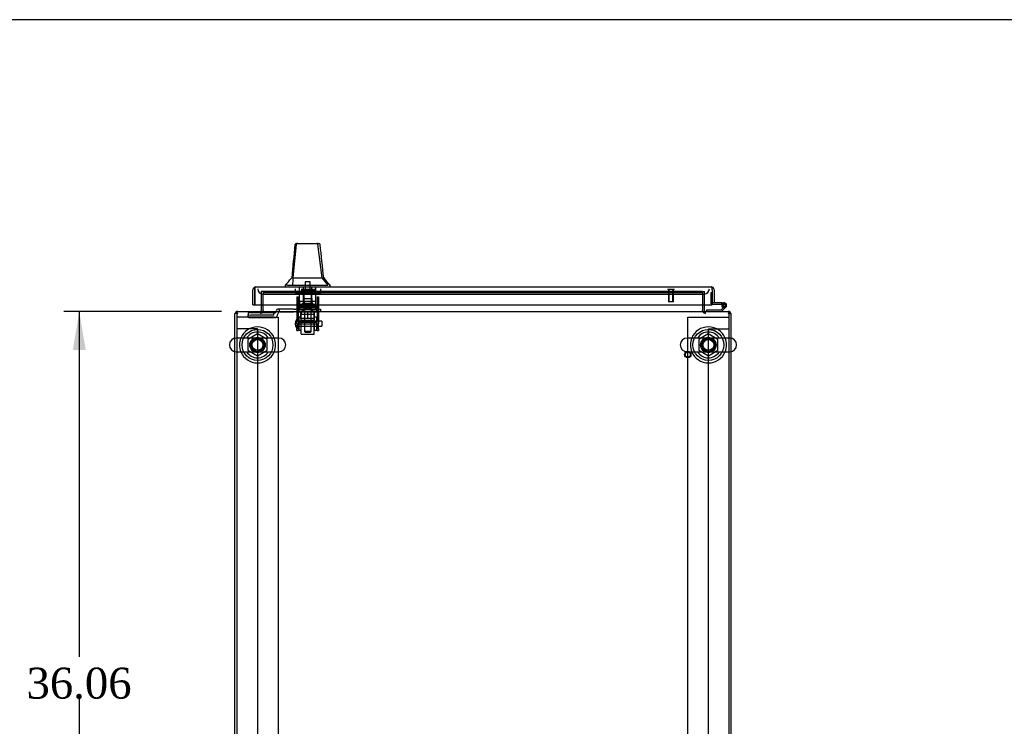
# Model space of a CAD drawing. Header units: inches. Extents: x 1 to 359, y -2 to 239.
# Tile 8 of 18: x 98 to 146, y 205 to 239. Entities that reach past the tile are written whole.
import ezdxf
from ezdxf.enums import TextEntityAlignment as Align
from ezdxf.lldxf.tags import DXFTag

# ---------------------------------------------------------------- set-up
doc = ezdxf.new("R2010")
doc.units = ezdxf.units.IN
doc.header["$MEASUREMENT"] = 0
for name, color, linetype in [('COM53964-5', 7, 'Continuous'), ('COM54746-60', 7, 'Continuous'), ('COM56676-2', 7, 'Continuous'), ('COM70220', 7, 'Continuous'), ('COM70449-5', 7, 'Continuous'), ('COM70838', 7, 'Continuous'), ('COM70839-3', 7, 'Continuous'), ('COM71197-3', 7, 'Continuous'), ('COM71198-5', 7, 'Continuous'), ('COM71199-2', 7, 'Continuous'), ('Default', 7, 'Continuous'), ('HAN13068', 7, 'Continuous'), ('HAN13068_NUT', 7, 'Continuous'), ('HAN13068_SCREW', 7, 'Continuous'), ('HAN_NUT', 7, 'Continuous'), ('NTS18024', 7, 'Continuous'), ('NTS18147', 7, 'Continuous'), ('ROL87452', 7, 'Continuous'), ('RVT17786', 7, 'Continuous'), ('RVT19000', 7, 'Continuous'), ('SCS86414', 7, 'Continuous'), ('SPC87322', 7, 'Continuous'), ('STD26122', 7, 'Continuous'), ('STD26258', 7, 'Continuous'), ('WAF25376', 7, 'Continuous'), ('WAF25377', 7, 'Continuous'), ('WAM254785', 7, 'Continuous'), ('WAM30038', 7, 'Continuous')]:
    doc.layers.add(name, color=color, linetype=linetype)
doc.styles.add('SEACAD_Times_New_Roman', font='times.ttf')
tags = doc.linetypes.add('HIDDEN2', pattern=[0.1875, 0.125, -0.0625]).pattern_tags.tags
tags[6:7] = [DXFTag(74, 4), DXFTag(75, 0), DXFTag(340, '0'), DXFTag(46, 0.0), DXFTag(50, 0.0), DXFTag(44, 0.0), DXFTag(45, 0.0)]
tags[4:5] = [DXFTag(74, 4), DXFTag(75, 0), DXFTag(340, '0'), DXFTag(46, 0.0), DXFTag(50, 0.0), DXFTag(44, 0.0), DXFTag(45, 0.0)]
doc.dimstyles.new('HAMMOND_(STH_-_300x200)', dxfattribs={"dimtxt": 1.5, "dimasz": 1.875, "dimexe": 0.75, "dimexo": 0.75, "dimgap": 0.375, "dimtad": 0, "dimtih": 1, "dimtoh": 1, "dimzin": 0, "dimdsep": 46, "dimtxsty": 'SEACAD_Times_New_Roman', "dimblk1": '_SE_FILLED', "dimblk2": '_SE_FILLED', "dimsah": 1, "dimcen": 0.75, "dimadec": 0, "dimazin": 0, "dimtfac": 0.8, "dimtofl": 0, "dimtmove": 0, "dimatfit": 3, "dimfxl": 1, "dimtolj": 1, "dimtzin": 0, "dimarcsym": 0})

# ---------------------------------------------------------------- blocks, each defined once
blk = doc.blocks.new('SE1')
at = {"layer": 'COM53964-5', "color": 7, "linetype": 'HIDDEN2'}
for p, q in [((108.507, 223.879), (108.369, 223.879)), ((109.231, 223.879), (108.507, 223.879)), ((109.369, 223.879), (109.231, 223.879)), ((109.369, 223.879), (109.369, 189.504)), ((131.239, 189.504), (131.239, 223.879)), ((131.239, 223.879), (131.377, 223.879)), ((131.377, 223.879), (132.101, 223.879)), ((132.101, 223.879), (132.239, 223.879))]:
    blk.add_line(p, q, dxfattribs=at)
at = {"layer": 'COM54746-60', "color": 7, "linetype": 'HIDDEN2'}
for p, q in [((131.365, 225.624), (131.365, 225.1)), ((131.427, 225.624), (131.365, 225.624)), ((131.39, 225.075), (131.427, 225.075)), ((131.952, 225.025), (131.89, 225.03)), ((131.904, 225.075), (132.007, 225.075)), ((131.944, 225.02), (131.952, 225.02)), ((132.043, 224.978), (132.022, 224.957))]:
    blk.add_line(p, q, dxfattribs=at)
at = {"layer": 'COM54746-60', "color": 7, "linetype": 'Continuous'}
for p, q in [((131.427, 225.624), (131.427, 225.624)), ((131.427, 225.137), (131.427, 225.139)), ((131.89, 225.137), (131.427, 225.137)), ((131.427, 225.075), (131.89, 225.075)), ((132.022, 224.957), (131.848, 224.784)), ((131.89, 225.075), (131.89, 225.137)), ((131.89, 225.137), (132.007, 225.137)), ((131.89, 225.075), (131.904, 225.075)), ((131.89, 225.02), (131.944, 225.02)), ((131.944, 225.032), (131.944, 225.007)), ((132.019, 225.082), (131.994, 225.082)), ((131.994, 224.957), (132.019, 224.957)), ((132.069, 225.007), (132.069, 225.032)), ((131.155, 224.784), (131.155, 224.722)), ((131.848, 224.784), (131.155, 224.784)), ((131.874, 224.722), (132.086, 224.933))]:
    blk.add_line(p, q, dxfattribs=at)
at = {"layer": 'COM54746-60', "color": 7, "linetype": 'HIDDEN2'}
for centre, radius, start, end in [((131.39, 225.1), 0.025, 180, 270), ((132.007, 225.02), 0.055, 311.1959, 180), ((132.007, 225.02), 0.055, 180, 311.1959), ((132.007, 225.02), 0.117, 252.9726, 312.392)]:
    blk.add_arc(centre, radius, start, end, dxfattribs=at)
at = {"layer": 'COM54746-60', "color": 7, "linetype": 'Continuous'}
for centre, radius, start, end in [((132.007, 225.02), 0.117, 312.392, 180), ((132.007, 225.02), 0.117, 180, 252.9726), ((131.994, 225.032), 0.05, 90, 180), ((131.994, 225.007), 0.05, 180, 270), ((132.019, 225.032), 0.05, 0, 90), ((132.019, 225.007), 0.05, 270, 0)]:
    blk.add_arc(centre, radius, start, end, dxfattribs=at)
at = {"layer": 'COM56676-2', "color": 7, "linetype": 'HIDDEN2'}
for p, q in [((108.554, 224.442), (108.369, 224.442)), ((110.184, 224.442), (108.554, 224.442)), ((110.184, 224.442), (110.369, 224.442)), ((110.369, 224.442), (110.369, 188.942)), ((130.239, 224.442), (130.424, 224.442)), ((130.239, 188.942), (130.239, 224.442)), ((130.424, 224.442), (132.054, 224.442)), ((132.054, 224.442), (132.239, 224.442))]:
    blk.add_line(p, q, dxfattribs=at)
at = {"layer": 'COM70220', "color": 7, "linetype": 'HIDDEN2'}
for p, q in [((109.632, 225.564), (109.882, 225.564)), ((109.882, 225.564), (130.787, 225.564)), ((130.787, 225.564), (131.037, 225.564))]:
    blk.add_line(p, q, dxfattribs=at)
for centre, start, end in [((109.632, 225.814), 180, 270), ((131.037, 225.814), 270, 0)]:
    blk.add_arc(centre, 0.25, start, end, dxfattribs=at)
at = {"layer": 'COM70449-5', "color": 7, "linetype": 'HIDDEN2'}
for p, q in [((109.649, 225.687), (109.649, 225.689)), ((130.959, 225.689), (109.649, 225.689)), ((109.649, 225.687), (109.649, 225.646)), ((109.649, 225.646), (130.959, 225.646)), ((109.649, 225.646), (109.649, 225.553)), ((109.649, 225.546), (109.649, 225.553)), ((109.649, 225.553), (130.959, 225.553)), ((109.649, 225.034), (109.649, 225.546)), ((130.959, 225.689), (130.959, 225.687)), ((130.959, 225.646), (130.959, 225.687)), ((130.959, 225.646), (130.959, 225.553)), ((130.959, 225.553), (130.959, 225.546)), ((130.959, 225.546), (130.959, 225.034)), ((108.369, 223.429), (108.369, 222.766)), ((132.239, 222.766), (132.239, 223.429))]:
    blk.add_line(p, q, dxfattribs=at)
at = {"layer": 'COM70449-5', "color": 7, "linetype": 'Continuous'}
for p, q in [((109.649, 224.77), (109.649, 225.034)), ((130.959, 225.034), (130.959, 224.77)), ((108.369, 224.722), (132.239, 224.722)), ((108.369, 224.722), (108.369, 224.579)), ((108.369, 224.579), (108.369, 223.429)), ((109.649, 224.77), (109.649, 224.722)), ((130.959, 224.722), (130.959, 224.77)), ((132.239, 224.579), (132.239, 224.722)), ((132.239, 223.429), (132.239, 224.579)), ((108.369, 222.766), (108.369, 190.617)), ((132.239, 190.617), (132.239, 222.766))]:
    blk.add_line(p, q, dxfattribs=at)
at = {"layer": 'COM70449-5', "color": 7, "linetype": 'HIDDEN2'}
for centre in [(109.369, 223.098), (131.239, 223.098)]:
    blk.add_circle(centre, 0.375, dxfattribs=at)
at = {"layer": 'COM70838', "color": 7, "linetype": 'HIDDEN2'}
for p, q in [((110.164, 224.646), (108.919, 224.646)), ((108.919, 224.646), (108.919, 224.564)), ((108.919, 224.438), (108.919, 224.564)), ((110.164, 224.546), (109.044, 224.546)), ((110.164, 224.546), (110.164, 224.649)), ((110.289, 224.772), (110.289, 224.774)), ((110.419, 224.832), (110.349, 224.832)), ((110.357, 224.613), (110.357, 224.59)), ((110.419, 224.832), (110.419, 224.693)), ((111.132, 224.832), (110.419, 224.832)), ((110.474, 224.707), (111.132, 224.707)), ((111.132, 224.832), (111.221, 224.832)), ((111.221, 224.707), (111.132, 224.707)), ((112.304, 224.832), (111.221, 224.832)), ((111.221, 224.707), (111.786, 224.707)), ((111.822, 224.707), (112.304, 224.707)), ((112.304, 224.832), (112.429, 224.832)), ((112.429, 224.707), (112.304, 224.707)), ((112.429, 224.832), (112.429, 224.707)), ((109.044, 224.42), (110.164, 224.42))]:
    blk.add_line(p, q, dxfattribs=at)
for centre, radius, start, end in [((110.164, 224.774), 0.125, 270, 0), ((110.164, 224.613), 0.193, 270, 0), ((110.349, 224.772), 0.06, 90, 180), ((110.474, 224.59), 0.117, 118.0398, 180), ((110.474, 224.59), 0.117, 90, 118.0398)]:
    blk.add_arc(centre, radius, start, end, dxfattribs=at)
for centre, major_axis, start_param, end_param in [((109.044, 224.564), (-0.125, 0), 0, 1.570796), ((109.044, 224.438), (0.125, 0), 3.141593, 4.712389)]:
    blk.add_ellipse(centre, major_axis=major_axis, ratio=0.145455, start_param=start_param, end_param=end_param, dxfattribs=at)
at = {"layer": 'COM70839-3', "color": 7, "linetype": 'HIDDEN2'}
for p, q in [((111.273, 225.438), (111.343, 225.438)), ((111.273, 225.428), (111.273, 225.438)), ((111.273, 225.428), (111.273, 224.298)), ((111.343, 225.438), (111.343, 225.428)), ((111.343, 225.428), (111.343, 224.298)), ((112.265, 225.438), (112.335, 225.438)), ((112.265, 225.428), (112.265, 225.438)), ((112.265, 225.428), (112.265, 224.298)), ((112.335, 225.438), (112.335, 225.428)), ((112.335, 225.428), (112.335, 224.298)), ((111.343, 224.977), (112.265, 224.977)), ((111.273, 224.135), (111.273, 224.298)), ((111.273, 224.135), (111.273, 223.875)), ((111.343, 224.298), (111.343, 224.135)), ((112.265, 224.183), (111.343, 224.183)), ((111.343, 223.875), (111.343, 224.135)), ((111.343, 224.118), (112.265, 224.118)), ((112.265, 224.135), (112.265, 224.298)), ((112.265, 224.135), (112.265, 223.875)), ((112.335, 224.298), (112.335, 224.135)), ((112.335, 223.875), (112.335, 224.135)), ((111.273, 223.798), (111.273, 223.875)), ((111.273, 223.798), (111.343, 223.798)), ((111.343, 223.875), (111.343, 223.798)), ((112.265, 223.798), (112.265, 223.875)), ((112.265, 223.798), (112.335, 223.798)), ((112.335, 223.875), (112.335, 223.798))]:
    blk.add_line(p, q, dxfattribs=at)
at = {"layer": 'COM71197-3', "color": 7, "linetype": 'HIDDEN2'}
for p, q in [((109.554, 225.689), (109.554, 225.034)), ((109.649, 225.689), (109.554, 225.689)), ((130.959, 225.689), (131.054, 225.689)), ((131.054, 225.034), (131.054, 225.689)), ((108.274, 222.772), (108.274, 223.423)), ((132.334, 223.423), (132.334, 222.772))]:
    blk.add_line(p, q, dxfattribs=at)
at = {"layer": 'COM71197-3', "color": 7, "linetype": 'Continuous'}
for p, q in [((109.554, 225.034), (109.554, 224.77)), ((131.054, 224.77), (131.054, 225.034)), ((108.274, 223.423), (108.274, 224.627)), ((108.369, 224.627), (108.274, 224.627)), ((132.239, 224.627), (132.334, 224.627)), ((132.334, 224.627), (132.334, 223.423)), ((108.274, 190.611), (108.274, 222.772)), ((132.334, 222.772), (132.334, 190.611))]:
    blk.add_line(p, q, dxfattribs=at)
for centre, radius, start, end in [((108.417, 224.579), 0.143, 109.6129, 160.3871), ((109.506, 224.77), 0.048, 270, 0), ((109.506, 224.77), 0.143, 340.3871, 0), ((131.102, 224.77), 0.143, 180, 199.6129), ((131.102, 224.77), 0.048, 180, 270), ((132.191, 224.579), 0.143, 19.6129, 70.3871)]:
    blk.add_arc(centre, radius, start, end, dxfattribs=at)
at = {"layer": 'COM71197-3', "color": 7, "linetype": 'HIDDEN2'}
for centre, radius, start, end in [((108.417, 224.579), 0.143, 90, 109.6129), ((108.417, 224.579), 0.048, 90, 180), ((109.506, 224.77), 0.143, 270, 340.3871), ((131.102, 224.77), 0.143, 199.6129, 270), ((132.191, 224.579), 0.143, 70.3871, 90), ((132.191, 224.579), 0.048, 0, 90)]:
    blk.add_arc(centre, radius, start, end, dxfattribs=at)
at = {"layer": 'COM71198-5', "color": 7, "linetype": 'HIDDEN2'}
for p, q in [((130.959, 225.689), (109.649, 225.689)), ((109.524, 224.627), (109.524, 224.722)), ((109.554, 224.627), (109.554, 224.77)), ((131.054, 224.77), (131.054, 224.627)), ((131.084, 224.722), (131.084, 224.627))]:
    blk.add_line(p, q, dxfattribs=at)
at = {"layer": 'COM71199-2', "color": 7, "linetype": 'Continuous'}
for p, q in [((109.29, 225.909), (109.289, 225.909)), ((109.29, 225.909), (131.379, 225.909)), ((109.29, 225.909), (109.29, 225.909)), ((131.379, 225.909), (131.379, 225.909)), ((131.379, 225.909), (131.379, 225.909)), ((131.379, 225.909), (131.379, 225.909)), ((109.147, 225.034), (109.147, 225.766)), ((109.242, 225.828), (109.203, 225.879)), ((109.242, 225.766), (109.242, 225.879)), ((109.242, 225.828), (109.242, 225.766)), ((109.242, 225.766), (109.242, 225.034)), ((109.242, 225.766), (109.242, 225.766)), ((109.242, 225.034), (109.242, 225.766)), ((131.427, 225.766), (131.427, 225.879)), ((131.427, 225.828), (131.466, 225.879)), ((131.427, 225.766), (131.427, 225.828)), ((131.427, 225.766), (131.427, 225.034)), ((131.427, 225.766), (131.427, 225.766)), ((131.427, 225.766), (131.427, 225.139)), ((131.522, 225.766), (131.522, 225.139)), ((109.147, 225.034), (109.242, 225.034)), ((109.242, 225.034), (131.427, 225.034)), ((131.522, 225.139), (131.427, 225.139))]:
    blk.add_line(p, q, dxfattribs=at)
for centre, start, end in [((109.29, 225.766), 90.1561, 127.5036), ((109.29, 225.766), 90, 90.0762), ((131.379, 225.766), 89.9238, 90), ((131.379, 225.766), 52.4964, 89.8439), ((109.29, 225.766), 127.5036, 180), ((131.379, 225.766), 0, 52.4964)]:
    blk.add_arc(centre, 0.143, start, end, dxfattribs=at)
for points in [[(109.242, 225.879), (109.25, 225.889), (109.258, 225.896), (109.27, 225.903), (109.274, 225.905), (109.282, 225.908), (109.286, 225.909), (109.29, 225.909)], [(131.427, 225.879), (131.419, 225.889), (131.411, 225.896), (131.399, 225.903), (131.395, 225.905), (131.387, 225.908), (131.383, 225.909), (131.379, 225.909)]]:
    blk.add_open_spline(points, degree=3, knots=[0, 0, 0, 0, 0.5, 0.5, 0.75, 0.75, 1, 1, 1, 1], dxfattribs=at)
at = {"layer": 'HAN13068', "color": 7, "linetype": 'Continuous'}
for p, q in [((111.097, 226.344), (111.261, 227.979)), ((111.199, 227.969), (111.198, 227.967)), ((111.258, 228.024), (111.313, 228.024)), ((111.313, 228.024), (112.25, 228.024)), ((112.25, 228.024), (112.35, 228.024)), ((112.511, 226.344), (112.296, 227.982)), ((112.41, 227.968), (112.409, 227.97)), ((110.714, 225.992), (110.714, 225.909)), ((110.827, 225.989), (110.714, 225.989)), ((110.827, 225.989), (110.905, 225.989)), ((110.905, 225.989), (111.085, 225.989)), ((111.042, 226.344), (111.014, 226.344)), ((111.042, 226.344), (111.052, 226.344)), ((111.052, 226.344), (111.067, 226.344)), ((111.067, 226.344), (111.097, 226.344)), ((111.085, 225.989), (112.703, 225.989)), ((111.097, 226.344), (112.374, 226.344)), ((112.374, 226.344), (112.466, 226.344)), ((112.466, 226.344), (112.511, 226.344)), ((112.511, 226.344), (112.579, 226.344)), ((112.795, 225.989), (112.511, 226.344)), ((112.594, 226.344), (112.579, 226.344)), ((112.703, 225.989), (112.78, 225.989)), ((112.894, 225.989), (112.821, 225.989)), ((112.894, 225.909), (112.894, 225.992))]:
    blk.add_line(p, q, dxfattribs=at)
at = {"layer": 'HAN13068', "color": 7, "linetype": 'HIDDEN2'}
for p, q in [((111.408, 225.207), (111.408, 225.909)), ((111.604, 225.207), (111.604, 225.909)), ((112.003, 225.207), (112.003, 225.909)), ((112.199, 225.207), (112.199, 225.909)), ((111.604, 225.207), (111.408, 225.207)), ((112.003, 225.207), (111.604, 225.207)), ((111.644, 225.082), (111.644, 225.207)), ((111.804, 225.082), (111.644, 225.082)), ((111.964, 225.082), (111.804, 225.082)), ((111.964, 225.082), (111.964, 225.207)), ((112.199, 225.207), (112.003, 225.207)), ((111.644, 224.707), (111.644, 223.747)), ((111.964, 223.747), (111.964, 224.707)), ((111.964, 223.747), (111.644, 223.747)), ((111.644, 223.747), (111.674, 223.717)), ((111.674, 223.717), (111.934, 223.717)), ((111.934, 223.717), (111.964, 223.747))]:
    blk.add_line(p, q, dxfattribs=at)
at = {"layer": 'HAN13068', "color": 7, "linetype": 'Continuous'}
for centre, radius, start, end in [((111.258, 227.964), 0.06, 89.9911, 174.4242), ((111.315, 227.968), 0.0554, 92.131, 168.8293), ((112.35, 227.964), 0.06, 5.9929, 90.0075), ((173.058, 220.299), 62.32, 173.47841, 174.43409), ((98.598, 236.533), 16.062, 318.9673, 320.6254), ((116.686, 229.621), 5.251, 218.6173, 223.7666)]:
    blk.add_arc(centre, radius, start, end, dxfattribs=at)
for points in [[(111.042, 226.344), (111.094, 226.885), (111.146, 227.426), (111.198, 227.967)], [(112.579, 226.344), (112.523, 226.885), (112.466, 227.427), (112.41, 227.968)], [(111.085, 225.989), (111.089, 226.107), (111.093, 226.225), (111.097, 226.344)]]:
    blk.add_open_spline(points, degree=3, dxfattribs=at)
blk.add_open_spline([(112.296, 227.982), (112.293, 227.994), (112.286, 228.004), (112.27, 228.019), (112.26, 228.024), (112.25, 228.024)], degree=3, knots=[0, 0, 0, 0, 0.5, 0.5, 1, 1, 1, 1], dxfattribs=at)
at = {"layer": 'HAN13068_NUT', "color": 7, "linetype": 'HIDDEN2'}
for p, q in [((111.471, 224.382), (111.471, 224.707)), ((111.804, 224.382), (111.804, 224.707)), ((112.136, 224.382), (112.136, 224.707)), ((111.638, 224.382), (111.471, 224.382)), ((111.471, 224.382), (111.471, 224.332)), ((111.501, 224.302), (112.106, 224.302)), ((111.804, 224.382), (111.638, 224.382)), ((111.97, 224.382), (111.804, 224.382)), ((112.136, 224.382), (111.97, 224.382)), ((112.136, 224.332), (112.136, 224.382))]:
    blk.add_line(p, q, dxfattribs=at)
for centre, start, end in [((111.501, 224.332), 180, 270), ((112.106, 224.332), 270, 0)]:
    blk.add_arc(centre, 0.03, start, end, dxfattribs=at)
at = {"layer": 'HAN13068_SCREW', "color": 7, "linetype": 'HIDDEN2'}
for p, q in [((111.92, 226.159), (111.688, 226.159)), ((111.688, 226.159), (111.688, 225.784)), ((111.92, 225.784), (111.92, 226.159)), ((112.066, 225.784), (111.541, 225.784)), ((111.541, 225.784), (111.541, 225.714)), ((112.066, 225.714), (111.541, 225.714)), ((111.582, 225.577), (111.582, 225.714)), ((111.582, 225.577), (111.693, 225.577)), ((111.693, 225.577), (111.693, 225.714)), ((111.693, 225.577), (111.915, 225.577)), ((111.915, 225.577), (111.915, 225.714)), ((111.915, 225.577), (112.026, 225.577)), ((112.026, 225.577), (112.026, 225.714)), ((112.066, 225.714), (112.066, 225.784))]:
    blk.add_line(p, q, dxfattribs=at)
at = {"layer": 'HAN_NUT', "color": 7, "linetype": 'HIDDEN2'}
for p, q in [((111.192, 225.814), (111.192, 225.599)), ((111.192, 225.599), (111.498, 225.599)), ((111.498, 225.814), (111.498, 225.599)), ((111.498, 225.599), (112.11, 225.599)), ((112.11, 225.814), (112.11, 225.599)), ((112.11, 225.599), (112.416, 225.599)), ((112.416, 225.814), (112.416, 225.599))]:
    blk.add_line(p, q, dxfattribs=at)
at = {"layer": 'NTS18024', "color": 7, "linetype": 'HIDDEN2'}
for p, q in [((109.364, 223.635), (108.904, 223.361)), ((109.834, 223.361), (109.364, 223.635)), ((131.234, 223.635), (130.774, 223.361)), ((131.704, 223.361), (131.234, 223.635)), ((108.904, 223.361), (108.904, 222.835)), ((109.834, 222.835), (109.834, 223.361)), ((130.774, 223.361), (130.774, 222.835)), ((131.704, 222.835), (131.704, 223.361)), ((108.904, 222.835), (109.369, 222.563)), ((109.369, 222.563), (109.834, 222.835)), ((130.774, 222.835), (131.239, 222.563)), ((131.239, 222.563), (131.704, 222.835))]:
    blk.add_line(p, q, dxfattribs=at)
for centre in [(109.369, 223.098), (131.239, 223.098)]:
    blk.add_circle(centre, 0.263, dxfattribs=at)
at = {"layer": 'NTS18147', "color": 7, "linetype": 'HIDDEN2'}
for p, q in [((111.584, 225.343), (112.024, 225.343)), ((111.584, 225.343), (112.024, 225.343)), ((111.584, 225.343), (111.584, 224.906)), ((112.024, 224.906), (112.024, 225.343)), ((111.409, 224.906), (111.341, 224.906)), ((111.409, 224.906), (111.341, 224.906)), ((111.341, 224.906), (111.341, 224.843)), ((111.341, 224.843), (111.409, 224.843)), ((111.341, 224.843), (111.409, 224.843)), ((111.341, 224.781), (111.341, 224.843)), ((111.341, 224.781), (111.341, 224.781)), ((111.341, 224.781), (111.404, 224.781)), ((111.341, 224.781), (111.404, 224.781)), ((111.404, 224.781), (111.404, 224.843)), ((111.404, 224.781), (111.404, 224.781)), ((111.736, 224.906), (111.409, 224.906)), ((111.736, 224.906), (111.409, 224.906)), ((111.409, 224.843), (111.409, 224.906)), ((111.409, 224.843), (111.409, 224.843)), ((111.572, 224.781), (111.604, 224.781)), ((111.572, 224.781), (111.604, 224.781)), ((111.584, 224.906), (111.584, 224.906)), ((111.872, 224.906), (111.736, 224.906)), ((111.872, 224.906), (111.736, 224.906)), ((111.736, 224.906), (111.736, 224.843)), ((111.736, 224.843), (111.872, 224.843)), ((111.736, 224.843), (111.736, 224.843)), ((111.736, 224.843), (111.872, 224.843)), ((112.199, 224.906), (111.872, 224.906)), ((112.199, 224.906), (111.872, 224.906)), ((111.872, 224.843), (111.872, 224.906)), ((111.872, 224.843), (111.872, 224.843)), ((112.004, 224.781), (112.035, 224.781)), ((112.004, 224.781), (112.035, 224.781)), ((112.024, 224.906), (112.024, 224.906)), ((112.267, 224.906), (112.199, 224.906)), ((112.267, 224.906), (112.199, 224.906)), ((112.199, 224.906), (112.199, 224.843)), ((112.199, 224.843), (112.267, 224.843)), ((112.199, 224.843), (112.199, 224.843)), ((112.199, 224.843), (112.267, 224.843)), ((112.204, 224.781), (112.204, 224.843)), ((112.204, 224.781), (112.204, 224.781)), ((112.204, 224.781), (112.267, 224.781)), ((112.204, 224.781), (112.267, 224.781)), ((112.267, 224.843), (112.267, 224.906)), ((112.267, 224.781), (112.267, 224.843)), ((112.267, 224.781), (112.267, 224.781))]:
    blk.add_line(p, q, dxfattribs=at)
for centre, start_param, end_param in [((111.572, 225.099), 2.506883, 3.776302), ((111.572, 225.099), 3.119828, 3.776302), ((111.604, 225.099), 3.141593, 3.776302), ((111.604, 225.099), 3.141593, 3.776302), ((112.004, 225.099), 2.506883, 3.141593), ((112.035, 225.099), 2.506883, 3.141593), ((112.035, 225.099), 2.506883, 3.776302)]:
    blk.add_ellipse(centre, major_axis=(0, 0.318), ratio=0.866025, start_param=start_param, end_param=end_param, dxfattribs=at)
at = {"layer": 'ROL87452', "color": 7, "linetype": 'HIDDEN2'}
for p, q in [((111.491, 223.627), (111.491, 224.627)), ((112.116, 223.627), (112.116, 224.627)), ((111.491, 223.627), (112.116, 223.627))]:
    blk.add_line(p, q, dxfattribs=at)
at = {"layer": 'RVT17786', "color": 7, "linetype": 'HIDDEN2'}
for p, q in [((112.483, 224.252), (111.273, 224.252)), ((111.273, 224.002), (112.483, 224.002)), ((112.483, 224.252), (112.483, 224.002))]:
    blk.add_line(p, q, dxfattribs=at)
blk.add_arc((111.506, 224.127), 0.318, 137.1291, 222.8709, dxfattribs=at)
at = {"layer": 'RVT19000', "color": 7, "linetype": 'HIDDEN2'}
for p, q in [((111.663, 225.044), (111.944, 225.044)), ((111.663, 225.044), (111.663, 224.832)), ((111.944, 224.832), (111.944, 225.044)), ((111.491, 224.707), (111.491, 224.627)), ((111.491, 224.594), (112.116, 224.594)), ((111.609, 224.832), (111.609, 224.707)), ((111.786, 224.707), (111.822, 224.707)), ((111.999, 224.707), (111.999, 224.832)), ((112.116, 224.627), (112.116, 224.707))]:
    blk.add_line(p, q, dxfattribs=at)
at = {"layer": 'SCS86414', "color": 7, "linetype": 'Continuous'}
for p, q in [((110.405, 223.429), (108.333, 223.429)), ((132.275, 223.429), (130.203, 223.429)), ((108.333, 222.766), (110.405, 222.766)), ((130.203, 222.766), (132.275, 222.766))]:
    blk.add_line(p, q, dxfattribs=at)
for centre, radius, start, end in [((109.369, 223.098), 0.625, 32.0055, 147.9945), ((131.239, 223.098), 0.625, 32.0055, 147.9945), ((108.333, 223.098), 0.331, 90, 270), ((110.405, 223.098), 0.331, 270, 90), ((130.203, 223.098), 0.331, 90, 270), ((132.275, 223.098), 0.331, 270, 90), ((109.369, 223.098), 0.625, 212.0055, 327.9945), ((131.239, 223.098), 0.625, 212.0055, 327.9945)]:
    blk.add_arc(centre, radius, start, end, dxfattribs=at)
for points in [[(109.578, 222.764), (109.576, 222.764), (109.573, 222.764), (109.542, 222.76), (109.512, 222.759), (109.452, 222.759), (109.419, 222.759), (109.368, 222.76), (109.349, 222.76), (109.33, 222.759)], [(131.448, 222.764), (131.446, 222.764), (131.443, 222.764), (131.412, 222.76), (131.382, 222.759), (131.322, 222.759), (131.289, 222.759), (131.238, 222.76), (131.219, 222.76), (131.2, 222.759)]]:
    blk.add_open_spline(points, degree=3, knots=[0.74722968, 0.74722968, 0.74722968, 0.74722968, 0.75, 0.75, 0.78125, 0.78125, 0.8125, 0.8125, 0.83073551, 0.83073551, 0.83073551, 0.83073551], dxfattribs=at)
at = {"layer": 'SPC87322', "color": 7, "linetype": 'HIDDEN2'}
for p, q in [((111.411, 225.207), (111.411, 224.832)), ((112.196, 224.832), (112.196, 225.207)), ((111.566, 224.707), (111.566, 224.832)), ((111.576, 224.707), (111.576, 224.832)), ((112.031, 224.707), (112.031, 224.832)), ((112.041, 224.707), (112.041, 224.832))]:
    blk.add_line(p, q, dxfattribs=at)
at = {"layer": 'STD26122', "color": 7, "linetype": 'HIDDEN2'}
for p, q in [((111.619, 225.814), (111.619, 224.849)), ((111.989, 224.849), (111.989, 225.814)), ((111.989, 224.849), (111.619, 224.849)), ((111.619, 224.849), (111.654, 224.814)), ((111.654, 224.814), (111.954, 224.814)), ((111.954, 224.814), (111.989, 224.849))]:
    blk.add_line(p, q, dxfattribs=at)
at = {"layer": 'STD26258', "color": 7, "linetype": 'HIDDEN2'}
for p, q in [((129.271, 225.814), (129.271, 225.782)), ((129.583, 225.782), (129.271, 225.782)), ((129.302, 225.782), (129.302, 225.189)), ((129.333, 225.189), (129.333, 225.782)), ((129.521, 225.189), (129.521, 225.782)), ((129.552, 225.189), (129.552, 225.782)), ((129.583, 225.782), (129.583, 225.814)), ((129.552, 225.189), (129.302, 225.189))]:
    blk.add_line(p, q, dxfattribs=at)
for radius in [0.156, 0.125]:
    blk.add_circle((130.239, 222.627), radius, dxfattribs=at)
at = {"layer": 'WAF25376', "color": 7, "linetype": 'HIDDEN2'}
for p, q in [((111.367, 224.442), (111.367, 223.812)), ((111.467, 224.442), (111.367, 224.442)), ((111.467, 224.442), (111.467, 223.812)), ((112.141, 223.812), (112.141, 224.442)), ((112.241, 224.442), (112.141, 224.442)), ((112.241, 223.812), (112.241, 224.442)), ((111.367, 223.812), (111.467, 223.812)), ((112.141, 223.812), (112.241, 223.812))]:
    blk.add_line(p, q, dxfattribs=at)
at = {"layer": 'WAF25377', "color": 7, "linetype": 'HIDDEN2'}
blk.add_circle((109.369, 223.098), 0.34, dxfattribs=at)
at = {"layer": 'WAF25377', "color": 7, "linetype": 'Continuous'}
for centre, start, end in [((109.369, 223.098), 22.2452, 157.7548), ((131.239, 223.098), 22.2452, 157.7548), ((109.369, 223.098), 202.2452, 337.7548), ((131.239, 223.098), 202.2452, 337.7548)]:
    blk.add_arc(centre, 0.875, start, end, dxfattribs=at)
at = {"layer": 'WAF25377', "color": 7, "linetype": 'HIDDEN2'}
for centre, radius, start, end in [((109.369, 223.098), 0.875, 157.7548, 202.2452), ((109.369, 223.098), 0.875, 0, 22.2452), ((109.369, 223.098), 0.875, 337.7548, 0), ((131.239, 223.098), 0.875, 157.7548, 202.2452), ((131.239, 223.098), 0.34, 94.3049, 0), ((131.239, 223.098), 0.34, 0, 92.3941), ((131.239, 223.098), 0.875, 0, 22.2452), ((131.239, 223.098), 0.875, 337.7548, 0)]:
    blk.add_arc(centre, radius, start, end, dxfattribs=at)
at = {"layer": 'WAM254785', "color": 7, "linetype": 'HIDDEN2'}
for centre, radius in [((109.369, 223.098), 0.75), ((131.239, 223.098), 0.75), ((109.369, 223.098), 0.312), ((131.239, 223.098), 0.312)]:
    blk.add_circle(centre, radius, dxfattribs=at)
at = {"layer": 'WAM30038', "color": 7, "linetype": 'HIDDEN2'}
for p, q in [((112.179, 225.055), (111.429, 225.055)), ((112.179, 225.055), (111.429, 225.055)), ((111.429, 225.055), (111.429, 225.031)), ((112.179, 225.031), (111.429, 225.031)), ((111.429, 225.031), (111.429, 225.031)), ((112.179, 225.031), (111.429, 225.031)), ((111.576, 225.119), (111.63, 225.119)), ((111.576, 225.119), (111.63, 225.119)), ((111.63, 225.119), (111.602, 225.074)), ((111.63, 225.119), (111.602, 225.074)), ((111.619, 225.064), (111.643, 225.103)), ((111.627, 225.074), (111.655, 225.119)), ((111.627, 225.074), (111.655, 225.119)), ((111.643, 225.103), (111.63, 225.119)), ((111.643, 225.103), (111.63, 225.119)), ((111.655, 225.119), (111.786, 225.119)), ((111.655, 225.119), (111.786, 225.119)), ((111.786, 225.119), (111.786, 225.074)), ((111.821, 225.119), (111.953, 225.119)), ((111.821, 225.119), (111.953, 225.119)), ((111.821, 225.074), (111.821, 225.119)), ((111.953, 225.119), (111.981, 225.074)), ((111.953, 225.119), (111.981, 225.074)), ((111.978, 225.119), (111.965, 225.103)), ((111.978, 225.119), (111.965, 225.103)), ((111.965, 225.103), (111.989, 225.064)), ((111.978, 225.119), (112.032, 225.119)), ((112.006, 225.074), (111.978, 225.119)), ((111.978, 225.119), (112.032, 225.119)), ((112.006, 225.074), (111.978, 225.119)), ((112.179, 225.031), (112.179, 225.055)), ((112.179, 225.031), (112.179, 225.031))]:
    blk.add_line(p, q, dxfattribs=at)
for centre, radius, start, end in [((110.898, 225.642), 0.854, 316.5547, 318.2901), ((111.804, 225.073), 0.0182, 177.1609, 267.9942), ((111.803, 225.073), 0.0181, 271.7718, 3.073), ((112.707, 225.639), 0.85, 221.7058, 223.4493)]:
    blk.add_arc(centre, radius, start, end, dxfattribs=at)
for points, knots in [([(111.536, 225.074), (111.537, 225.076), (111.539, 225.078), (111.541, 225.08), (111.553, 225.093), (111.564, 225.106), (111.576, 225.119)], [0, 0, 0, 0, 0.141448, 0.141448, 0.141448, 1, 1, 1, 1]), ([(111.602, 225.074), (111.6, 225.072), (111.599, 225.069), (111.598, 225.065), (111.597, 225.063), (111.597, 225.061), (111.597, 225.061), (111.597, 225.06)], [0, 0, 0, 0, 0.25, 0.25, 0.5, 0.5, 0.5626015, 0.5626015, 0.5626015, 0.5626015]), ([(111.602, 225.055), (111.604, 225.055), (111.606, 225.055), (111.611, 225.058), (111.614, 225.06), (111.62, 225.065), (111.624, 225.069), (111.627, 225.074)], [0, 0, 0, 0, 0.25, 0.25, 0.5, 0.5, 1, 1, 1, 1]), ([(111.981, 225.074), (111.983, 225.072), (111.984, 225.069), (111.988, 225.065), (111.99, 225.063), (111.994, 225.06), (111.996, 225.058), (112.001, 225.055), (112.004, 225.055), (112.006, 225.055)], [0, 0, 0, 0, 0.25, 0.25, 0.5, 0.5, 0.75, 0.75, 1, 1, 1, 1]), ([(112.011, 225.06), (112.011, 225.061), (112.011, 225.061), (112.011, 225.065), (112.009, 225.069), (112.006, 225.074)], [0.4389304, 0.4389304, 0.4389304, 0.4389304, 0.5, 0.5, 1, 1, 1, 1]), ([(112.032, 225.119), (112.044, 225.106), (112.055, 225.093), (112.066, 225.08), (112.068, 225.078), (112.07, 225.076), (112.072, 225.074)], [0, 0, 0, 0, 0.858552, 0.858552, 0.858552, 1, 1, 1, 1])]:
    blk.add_open_spline(points, degree=3, knots=knots, dxfattribs=at)
blk = doc.blocks.new('DMBLK4334')
at = {"layer": 'Default', "linetype": 'Continuous'}
for points in [[(100.411, 222.847), (101.036, 222.847), (100.724, 224.722)], [(100.411, 190.537), (100.724, 188.662), (101.036, 190.537)]]:
    blk.add_hatch(color=7, dxfattribs=at).paths.add_polyline_path(points)
at = {"layer": 'Default', "color": 7, "linetype": 'Continuous'}
for p, q in [((107.619, 224.722), (99.974, 224.722)), ((100.724, 224.722), (100.724, 207.967)), ((100.724, 205.942), (100.724, 188.662)), ((107.619, 188.662), (99.974, 188.662))]:
    blk.add_line(p, q, dxfattribs=at)
at = {"layer": 'Default', "color": 7, "linetype": 'Continuous', "style": 'SEACAD_Times_New_Roman'}
blk.add_text('36.06', height=1.5, dxfattribs=at).set_placement((98.164, 207.442), align=Align.TOP_LEFT)
blk = doc.blocks.new('_SE_FILLED')
at = {"color": 0}
blk.add_line((0, 0), (-1, 0), dxfattribs=at)
blk.add_solid([(0, 0), (-1, -0.1665), (-1, 0.1665), (0, 0)], dxfattribs=at)
blk = doc.blocks.new('BORDER')
at = {"layer": 'Default', "color": 7, "linetype": 'Continuous'}
blk.add_line((0, 27.86), (-41.86, 27.86), dxfattribs=at)

msp = doc.modelspace()

# ---------------------------------------------------------------- block references
at = {"layer": 'Default', "color": 7, "xscale": 8.55, "yscale": 8.55, "zscale": 8.55}
msp.add_blockref('BORDER', (359.223, 0.67), dxfattribs=at)
at = {"layer": 'Default'}
msp.add_blockref('SE1', (0, 0), dxfattribs=at)

# ---------------------------------------------------------------- dimensions: what is measured, and where the dimension line sits
at = {"layer": 'Default', "color": 7, "linetype": 'Continuous'}
dim = msp.add_linear_dim(base=(100.724, 224.722), p1=(108.369, 224.722), p2=(108.369, 188.662), angle=270, text='\\A1;<>', dimstyle='HAMMOND_(STH_-_300x200)', dxfattribs=at)
dim.commit()
dim.dimension.update_dxf_attribs({"geometry": 'DMBLK4334', "text_midpoint": (100.724, 206.692), "dimtype": 161})

doc.saveas('drawing.dxf')
